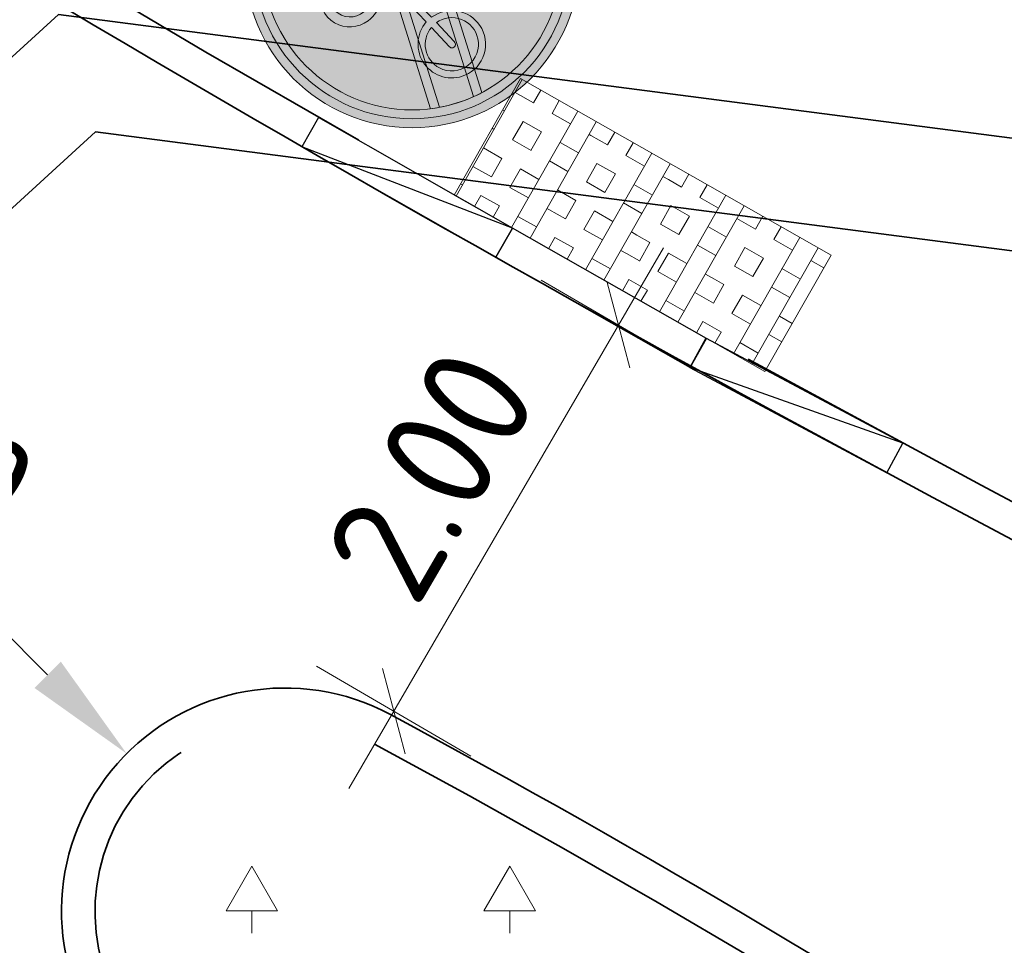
# Model space of a CAD drawing. Header units: metres. Extents: x 109063 to 109671, y 521086 to 521391.
# Tile 59 of 85: x 109308.76 to 109313.17, y 521256.46 to 521260.61. Entities that reach past the tile are written whole.
import ezdxf
from ezdxf.lldxf.tags import DXFTag

# ---------------------------------------------------------------- set-up
doc = ezdxf.new("R2010")
doc.units = ezdxf.units.M
doc.header["$PDMODE"] = 2
doc.linetypes.add('VH-TROTTOIRBAND-SO', pattern=[15, 5, -2, 2, -2, 2, -2])
for name, color, linetype, lineweight in [('N-WE-GR-BEPLANTING_NATUUR_BOS-A-200', 92, 'Continuous', 18), ('N-WE-OV-KABEL_GROEP2-G', 20, 'OV-KABEL-SO', 35), ('N-WE-OV-KABEL_GROEP3-G', 130, 'OV-KABEL-SO', 35), ('N-WE-VH-GRASBETONTEGELS-A-200', 253, 'Continuous', 18), ('N-WE-VH-KANTOPSLUITING_TROTTOIRBAND_130X150-G', 210, 'VH-TROTTOIRBAND-SO', 35), ('N-WE-VH-KANTOPSLUITING_TROTTOIRBAND_VB_130 150X250_PARKEERBAND-S', 210, 'Continuous', 25), ('N-WE-VH-KANTVERHARDING_WEG-G', 4, 'Continuous', 35), ('N-WE-VH-VERHARDING-G', 7, 'Continuous', 35), ('N-WE-VW-VERKEERSTEKEN-S-200', 7, 'Continuous', 25), ('X-XX-AL-M', 7, 'Continuous', 18)]:
    doc.layers.add(name, color=color, linetype=linetype, lineweight=lineweight)
doc.layers.get('0').freeze()
doc.styles.add('NLCS-ISO-M200-T25', font='NLCS-ISO.ttf', dxfattribs={"height": 0.5})
doc.styles.get("Standard").update_dxf_attribs({"font": 'isocpeur.ttf'})
tags = doc.linetypes.add('OV-KABEL-SO', pattern='A,4,-1,[103,NLCS.SHX,S=0.75,R=0,X=0,Y=0],-1,4,-1.5,["0V",Standard,S=1,R=0,X=0,Y=-0.5],-3', length=14.5).pattern_tags.tags
tags[18] = DXFTag(74, 10)
doc.dimstyles.new('NLCS-M200-T25-PIJL_L2_H2', dxfattribs={"dimscale": 0.2, "dimtxt": 2.5, "dimasz": 2.5, "dimexe": 2, "dimexo": 2, "dimgap": 0.7, "dimtad": 1, "dimzin": 0, "dimdsep": 46, "dimtxsty": 'NLCS-ISO-M200-T25', "dimcen": 0, "dimdle": 2, "dimclrd": 256, "dimclre": 256, "dimclrt": 256, "dimazin": 0, "dimtfac": 1, "dimtdec": 3, "dimtofl": 0, "dimtmove": 0, "dimatfit": 3, "dimfxl": 2, "dimfxlon": 1, "dimtfillclr": 256, "dimtolj": 1, "dimtzin": 0, "dimlwd": -1, "dimlwe": -1, "dimarcsym": 0})
doc.dimstyles.new('NLCS-M200-T25-SCHRAP_L2_H2', dxfattribs={"dimscale": 0.2, "dimtxt": 2.5, "dimasz": 1.4, "dimexe": 2, "dimexo": 2, "dimgap": 0.7, "dimtad": 1, "dimzin": 0, "dimdsep": 46, "dimtxsty": 'NLCS-ISO-M200-T25', "dimblk": 'OBLIQUE', "dimcen": 0, "dimdle": 2, "dimclrd": 256, "dimclre": 256, "dimclrt": 256, "dimazin": 0, "dimtfac": 1, "dimtdec": 3, "dimtofl": 0, "dimtmove": 0, "dimatfit": 3, "dimldrblk": 'OBLIQUE', "dimfxl": 2, "dimfxlon": 1, "dimtfillclr": 256, "dimtolj": 1, "dimtzin": 0, "dimlwd": -1, "dimlwe": -1, "dimarcsym": 0})
pattern_1 = [(90, (0, 0), (-0.3809999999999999, 2.332952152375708e-17), []), (90, (0.09524999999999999, 0), (-0.3809999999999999, 2.332952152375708e-17), []), (0, (0, 0), (0, 0.3809999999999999), [-0.09524999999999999, 0.09524999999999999]), (0, (0, 0.09524999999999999), (0, 0.3809999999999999), [-0.09524999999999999, 0.09524999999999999]), (0, (0, 0.1905), (0, 0.3809999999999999), [0.09524999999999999, -0.09524999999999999]), (0, (0, 0.28575), (0, 0.3809999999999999), [0.09524999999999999, -0.09524999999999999]), (90, (0.1905, 0), (-0.3809999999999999, 2.332952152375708e-17), [0.09524999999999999, -0.09524999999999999]), (90, (0.28575, 0), (-0.3809999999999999, 2.332952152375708e-17), [0.09524999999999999, -0.09524999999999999])]

# ---------------------------------------------------------------- blocks, each defined once
blk = doc.blocks.new('*D218')
at = {"layer": 'Defpoints', "color": 0, "transparency": 16777216}
for p in [(109309.2377074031, 521257.3229382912), (109309.9458083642, 521256.6168270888)]:
    blk.add_point(p, dxfattribs=at)
at = {"layer": 'X-XX-AL-M', "transparency": 16777216}
blk.add_line((109307.0921614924, 521259.4624552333), (109308.8836569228, 521257.6759938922), dxfattribs=at)
blk.add_solid([(109308.942499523, 521257.7350023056), (109308.8248143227, 521257.6169854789), (109309.2377074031, 521257.3229382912)], dxfattribs=at)
at = {"layer": 'X-XX-AL-M', "transparency": 16777216, "insert": (109308.0862673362, 521259.0219117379), "char_height": 0.5, "attachment_point": 5, "rotation": 315.08061357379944, "style": 'NLCS-ISO-M200-T25', "bg_fill": 3, "box_fill_scale": 1.1, "bg_fill_color": 256, "bg_fill_true_color": 13158600, "bg_fill_transparency": 0}
blk.add_mtext('\\A1;R=1.00', dxfattribs=at)
blk = doc.blocks.new('N-SVH-VB_150X170')
at = {"layer": 'N-WE-VH-KANTOPSLUITING_TROTTOIRBAND_VB_130 150X250_PARKEERBAND-S'}
blk.add_lwpolyline([(0.5, 0.1500000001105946), (-0.5, 0.1499999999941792), (-0.4999999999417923, 2.91038304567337e-11), (0.4999999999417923, 1.164153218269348e-10)], close=True, dxfattribs=at)
blk = doc.blocks.new('*U362')
at = {"layer": 'N-WE-VH-GRASBETONTEGELS-A-200', "true_color": 0x66cc00}
h = blk.add_hatch(dxfattribs=at)
h.set_pattern_fill('BOX', color=72, scale=0.015)
h.set_pattern_definition(pattern_1)
h.paths.add_polyline_path([(-0.8999999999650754, -0.1499999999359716), (-1.300000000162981, -0.1499999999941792), (-1.299999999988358, -0.7499999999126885), (-0.8999999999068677, -0.7499999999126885)])
h = blk.add_hatch(dxfattribs=at)
h.set_pattern_fill('BOX', color=72, scale=0.015)
h.set_pattern_definition(pattern_1)
h.paths.add_polyline_path([(-0.4999999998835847, -0.1499999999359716), (-0.9000000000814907, -0.1499999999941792), (-0.8999999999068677, -0.7499999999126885), (-0.499999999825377, -0.7499999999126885)])
h = blk.add_hatch(dxfattribs=at)
h.set_pattern_fill('BOX', color=72, scale=0.015)
h.set_pattern_definition(pattern_1)
h.paths.add_polyline_path([(-0.09999999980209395, -0.1499999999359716), (-0.5, -0.1499999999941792), (-0.499999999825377, -0.7499999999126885), (-0.09999999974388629, -0.7499999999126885)])
h = blk.add_hatch(dxfattribs=at)
h.set_pattern_fill('BOX', color=72, scale=0.015)
h.set_pattern_definition(pattern_1)
h.paths.add_polyline_path([(0.3000000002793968, -0.1499999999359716), (-0.09999999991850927, -0.1499999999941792), (-0.09999999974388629, -0.7499999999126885), (0.3000000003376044, -0.7499999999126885)])
at = {"layer": 'N-WE-VH-VERHARDING-G', "lineweight": 18}
blk.add_lwpolyline([(-1.300000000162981, -0.7499999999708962), (0.3000000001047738, -0.7500000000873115), (0.3000000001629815, -0.1500000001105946), (-1.300000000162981, -0.1499999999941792)], close=True, dxfattribs=at)
at = {"layer": 'N-WE-VH-KANTOPSLUITING_TROTTOIRBAND_VB_130 150X250_PARKEERBAND-S'}
blk.add_blockref('N-SVH-VB_150X170', (-0.5, -0.1499999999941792), dxfattribs=at)
blk = doc.blocks.new('*U276')
blk.add_lwpolyline([(-1, -0.1500000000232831), (0, -0.1500000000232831), (0, 0), (-1, 0)], close=True)
blk.add_lwpolyline([(-1, -0.1500000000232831), (0, 0)])
blk = doc.blocks.new('_Oblique')
at = {"color": 0, "linetype": 'ByBlock', "lineweight": -2}
blk.add_line((-0.5, -0.5), (0.5, 0.5), dxfattribs=at)
blk = doc.blocks.new('*D298')
at = {"layer": 'Defpoints', "color": 0, "transparency": 16777216}
for p in [(109311.439837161, 521259.24178963), (109312.1780286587, 521258.8120917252), (109311.17186811, 521257.0835769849)]:
    blk.add_point(p, dxfattribs=at)
at = {"layer": 'X-XX-AL-M', "transparency": 16777216}
for p, q in [((109310.2324475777, 521257.1675772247), (109311.6410661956, 521259.5874872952)), ((109311.7855348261, 521259.0405605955), (109311.0941394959, 521259.4430186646)), ((109310.7793742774, 521257.3120458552), (109310.0879789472, 521257.7145039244))]:
    blk.add_line(p, q, dxfattribs=at)
at = {"layer": 'X-XX-AL-M', "transparency": 16777216, "xscale": 0.28, "yscale": 0.28, "zscale": 0.28}
for p, rotation in [((109311.439837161, 521259.24178963), 59.79651026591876), ((109310.4336766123, 521257.5132748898), 239.7965102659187)]:
    blk.add_blockref('_Oblique', p, dxfattribs=dict(at, rotation=rotation))
at = {"layer": 'X-XX-AL-M', "transparency": 16777216, "insert": (109310.6003284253, 521258.574807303), "char_height": 0.5, "attachment_point": 5, "rotation": 59.79651026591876, "style": 'NLCS-ISO-M200-T25'}
blk.add_mtext('\\A1;2.00', dxfattribs=at)
blk = doc.blocks.new('N-SVW-VERKEERSTEKEN_BORD_G12B-SO')
at = {"true_color": 0x007dc8}
h = blk.add_hatch(color=152, dxfattribs=at)
h.dxf.hatch_style = 1
h.paths.add_polyline_path([(3.356918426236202, 1.154815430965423), (3.546040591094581, 1.219875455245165, 0.5778775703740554), (-2.833352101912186, 2.456545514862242), (-2.682239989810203, 2.325529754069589, -0.5778775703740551)])
at = {"true_color": 0xffffff}
h = blk.add_hatch(color=7, dxfattribs=at)
h.dxf.hatch_style = 1
h.paths.add_polyline_path([(-2.682239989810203, 2.325529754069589), (-2.531127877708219, 2.194513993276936, -0.5778775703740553), (3.167796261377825, 1.089755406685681), (3.356918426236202, 1.154815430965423, 0.5778775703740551)])
at = {"true_color": 0x007dc8}
h = blk.add_hatch(color=152, dxfattribs=at)
h.dxf.hatch_style = 1
h.paths.add_polyline_path([(-3.35, 0, 1), (3.35, 0, 1)])
h.paths.add_polyline_path([(-0.05489022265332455, 1.663209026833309), (-0.2368011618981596, 1.958814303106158, 0.2553060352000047), (-0.3137206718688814, 2.00082889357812), (-0.7132546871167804, 2.00082889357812), (-0.6119572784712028, 2.237174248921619, -0.3183027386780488), (-0.4769093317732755, 2.332838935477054), (-0.257439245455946, 2.332838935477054), (-0.257439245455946, 2.546676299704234), (-0.5331907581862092, 2.546676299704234, 0.3213273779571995), (-0.7639033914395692, 2.411628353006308), (-1.157804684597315, 1.528161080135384), (-1.287219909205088, 1.550646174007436), (-1.287219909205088, 1.719490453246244, 0.1068023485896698), (-1.664245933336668, 1.651943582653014), (-1.591112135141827, 1.494364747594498, 0.6710616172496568), (-1.655304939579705, 0.2490095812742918, 0.9483494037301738), (-0.9608425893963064, 1.449348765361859), (-0.8201619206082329, 1.775726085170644), (-0.2524832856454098, 0.8483395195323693, 0.2610761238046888), (-0.09990620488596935, 0.7628435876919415), (0.5247306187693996, 0.7628435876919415, 0.9315490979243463), (1.903419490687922, 0.8585082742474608, 0.9228273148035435), (0.5303633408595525, 0.9710711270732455), (0.00124606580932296, 0.9710710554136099, -0.2552017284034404), (-0.12239129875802, 1.038572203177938), (-0.223688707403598, 1.196151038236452), (-0.04952293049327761, 1.572598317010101, 0.2513456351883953)], flags=16)
h.paths.add_polyline_path([(-1.234402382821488, 1.333895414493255), (-1.443895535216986, 0.8789584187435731, 1), (-1.254757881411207, 0.7918627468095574), (-1.045264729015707, 1.24679974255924, -0.8633696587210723), (-1.520287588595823, 0.4252713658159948, -0.929508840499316)], flags=0)
h.paths.add_polyline_path([(0.5190978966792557, 2.00082889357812), (1.717722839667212, 2.00082889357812), (1.717722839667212, 1.719490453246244), (1.166219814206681, 1.719490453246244, 0.1366086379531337), (0.7054305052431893, 1.559138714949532, -0.4856487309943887), (0.5866447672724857, 1.584396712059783), (0.4433471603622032, 1.890461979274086, -0.5265277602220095)], flags=16)
h.paths.add_polyline_path([(-0.5556418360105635, 0.04230770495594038), (-0.3305959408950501, 0.04254207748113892), (-0.3305959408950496, -0.1149909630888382), (-0.5275580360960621, -0.1149909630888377, 0.3458606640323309), (-0.6513101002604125, -0.1901433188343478), (-0.7413954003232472, -0.4301486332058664), (0.564113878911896, -0.4301486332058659), (0.6372934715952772, -0.2725697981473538), (0.4122135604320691, -0.2725697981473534, -1), (0.4122135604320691, -0.1149909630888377), (0.9917886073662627, -0.1149909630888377), (0.9917886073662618, -0.2725697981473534), (0.8060919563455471, -0.2725697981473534), (0.6823094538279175, -0.5482984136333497), (0.8904911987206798, -0.9534422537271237, -0.3180092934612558), (1.737378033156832, -1.177270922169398, -0.4761740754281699), (1.514794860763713, -2.321085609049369, -0.5293484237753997), (0.4009481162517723, -1.735657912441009), (0.04077446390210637, -1.735657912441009), (-0.8539353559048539, -0.7452605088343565), (-0.9327247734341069, -0.975973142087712, -0.427470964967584), (-0.5950982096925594, -2.017348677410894, -0.4733002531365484), (-1.738981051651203, -2.240034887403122, -0.7942654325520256), (-1.079015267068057, -0.9196917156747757), (-0.8089193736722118, -0.148787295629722, -0.3343475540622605)], flags=16)
h.paths.add_polyline_path([(1.689078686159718, 0.8832194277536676, -0.929508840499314), (0.7441778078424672, 0.7628435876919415), (1.245032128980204, 0.7628435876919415, 1), (1.245032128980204, 0.9710711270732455), (0.7441778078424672, 0.9710711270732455, -0.8633696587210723)], flags=0)
h.paths.add_polyline_path([(-0.7864113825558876, -0.5820489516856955), (0.4909800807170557, -0.5820489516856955), (0.06330535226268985, -1.527430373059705)], flags=0)
h.paths.add_polyline_path([(-1.135296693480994, -1.07727055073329), (-1.332258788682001, -1.634360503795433, 1.053204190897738), (-1.180312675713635, -1.679376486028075), (-0.9889833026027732, -1.12791925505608, -0.5422541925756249), (-0.8795759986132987, -2.11751120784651, -0.6326380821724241), (-1.855575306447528, -1.6568455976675, -0.4799026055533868)], flags=0)
h.paths.add_polyline_path([(0.5979102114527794, -0.7283623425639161), (0.7498105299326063, -1.020989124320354, 0.2341669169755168), (0.4009481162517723, -1.578079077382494), (0.2096187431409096, -1.578079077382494)], flags=0)
h.paths.add_polyline_path([(0.8229901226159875, -1.167302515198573), (1.036804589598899, -1.578079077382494), (0.564113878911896, -1.578079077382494, -0.2160576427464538)], flags=0)
h.paths.add_polyline_path([(0.9636707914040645, -1.094122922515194, -0.5642606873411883), (1.744430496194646, -1.74783627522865, -0.3964878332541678), (1.099204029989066, -2.250804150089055, -0.3501344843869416), (0.564113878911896, -1.735657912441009), (1.166219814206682, -1.735657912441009, 0.5661508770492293), (1.233766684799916, -1.623095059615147)], flags=0)
at = {"true_color": 0xffffff}
h = blk.add_hatch(color=7, dxfattribs=at)
h.dxf.hatch_style = 1
edge = h.paths.add_edge_path()
edge.add_arc((-1.001421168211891e-12, -7.407408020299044e-13), 3.349999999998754, 214.5870660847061, 218.0470201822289, ccw=False)
edge.add_line((-2.757936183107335, -1.901654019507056), (1.910821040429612, 2.751592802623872))
edge.add_arc((-1.219024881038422e-13, -1.549871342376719e-13), 3.350000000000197, 51.7623170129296, 55.22227111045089, ccw=False)
edge.add_line((2.073399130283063, 2.631257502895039), (-2.638142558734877, -2.064631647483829))
at = {"true_color": 0x007dc8}
h = blk.add_hatch(color=152, dxfattribs=at)
h.dxf.hatch_style = 1
h.paths.add_polyline_path([(-2.682239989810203, 2.325529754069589), (-2.833352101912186, 2.456545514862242, 0.1804943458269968), (-3.75, 0, 0.4142135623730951), (0, -3.75), (0, -3.55, -0.4142135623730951), (-3.55, 0, -0.1804943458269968)])
at = {"true_color": 0xff0000}
h = blk.add_hatch(color=1, dxfattribs=at)
h.dxf.hatch_style = 1
edge = h.paths.add_edge_path()
edge.add_arc((3.597122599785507e-14, 3.597122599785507e-14), 3.349999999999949, 38.04702018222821, 51.762317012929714, ccw=False)
edge.add_line((2.638142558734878, 2.064631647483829), (-2.073399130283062, -2.631257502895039))
edge.add_arc((1.820765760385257e-14, 1.820765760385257e-14), 3.350000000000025, 218.0470201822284, 231.7623170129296, ccw=False)
edge.add_line((-2.638142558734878, -2.064631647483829), (2.073399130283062, 2.631257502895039))
at = {"true_color": 0xffffff}
h = blk.add_hatch(color=7, dxfattribs=at)
h.dxf.hatch_style = 1
h.paths.add_polyline_path([(-0.05489022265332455, 1.663209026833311), (-0.2368011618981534, 1.958814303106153, 0.2553060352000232), (-0.3137206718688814, 2.00082889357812), (-0.7132546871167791, 2.00082889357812), (-0.6119572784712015, 2.237174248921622, -0.3183027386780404), (-0.4769093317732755, 2.332838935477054), (-0.257439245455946, 2.332838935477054), (-0.257439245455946, 2.546676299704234), (-0.533190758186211, 2.546676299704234, 0.3213273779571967), (-0.763903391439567, 2.411628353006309), (-1.157804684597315, 1.528161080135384), (-1.287219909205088, 1.550646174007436), (-1.287219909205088, 1.719490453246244, 0.1068023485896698), (-1.664245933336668, 1.651943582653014), (-1.591112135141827, 1.494364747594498, 0.671061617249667), (-1.65530493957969, 0.2490095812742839, 0.9483494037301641), (-0.9608425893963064, 1.449348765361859), (-0.8201619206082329, 1.775726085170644), (-0.251806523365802, 0.8472428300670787, 0.2591533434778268), (-0.09990620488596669, 0.7628435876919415), (0.5247306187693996, 0.7628435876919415, 0.9315490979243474), (1.903419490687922, 0.8585082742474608, 0.9228273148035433), (0.5303633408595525, 0.9710711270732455), (0.001391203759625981, 0.9710711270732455, -0.2554646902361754), (-0.12239129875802, 1.038572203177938), (-0.2236887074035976, 1.196151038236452), (-0.04925750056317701, 1.573177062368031, 0.2495832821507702)])
h.paths.add_polyline_path([(-1.520287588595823, 0.4252713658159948, -0.9295088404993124), (-1.234402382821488, 1.333895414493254), (-1.443895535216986, 0.8789584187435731, 1), (-1.254757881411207, 0.7918627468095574), (-1.045264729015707, 1.24679974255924, -0.8633696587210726)], flags=16)
h.paths.add_polyline_path([(1.689078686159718, 0.8832194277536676, -0.9295088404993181), (0.7441778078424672, 0.7628435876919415), (1.245032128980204, 0.7628435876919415, 1), (1.245032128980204, 0.9710711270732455), (0.7441778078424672, 0.9710711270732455, -0.8633696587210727)], flags=16)
h = blk.add_hatch(color=7, dxfattribs=at)
h.dxf.hatch_style = 1
h.paths.add_polyline_path([(-3.35, 0, -0.1804943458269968), (-2.531127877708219, 2.194513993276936), (-2.682239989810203, 2.325529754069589, 0.1804943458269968), (-3.55, 0, 0.4142135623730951), (0, -3.55), (0, -3.35, -0.4142135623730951)])
h = blk.add_hatch(color=7, dxfattribs=at)
h.dxf.hatch_style = 1
edge = h.paths.add_edge_path()
edge.add_arc((-8.65085780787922e-13, -6.425970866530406e-13), 3.350000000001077, 34.58706608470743, 38.04702018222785)
edge.add_line((2.638142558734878, 2.064631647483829), (-2.073399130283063, -2.63125750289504))
edge.add_arc((6.246114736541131e-13, 8.633094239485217e-13), 3.350000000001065, 231.7623170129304, 235.2222711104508)
edge.add_line((-1.91082104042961, -2.751592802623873), (2.757936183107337, 1.901654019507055))
h = blk.add_hatch(color=7, dxfattribs=at)
h.dxf.hatch_style = 1
h.paths.add_polyline_path([(1.166219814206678, 1.719490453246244), (1.717722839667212, 1.719490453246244), (1.717722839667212, 2.00082889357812), (0.5190978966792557, 2.00082889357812, 0.572155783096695), (0.4481691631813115, 1.880162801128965), (0.5866447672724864, 1.584396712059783, 0.4363209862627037), (0.6951614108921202, 1.55191048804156, -0.1401265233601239)])
at = {"true_color": 0x007dc8}
h = blk.add_hatch(color=152, dxfattribs=at)
h.dxf.hatch_style = 1
h.paths.add_polyline_path([(-1.045264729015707, 1.24679974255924), (-1.254757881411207, 0.7918627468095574, -1), (-1.443895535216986, 0.8789584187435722), (-1.234402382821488, 1.333895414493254, 0.9295088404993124), (-1.520287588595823, 0.4252713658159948, 0.8633696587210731)])
h = blk.add_hatch(color=152, dxfattribs=at)
h.dxf.hatch_style = 1
h.paths.add_polyline_path([(0.7441778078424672, 0.9710711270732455), (1.245032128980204, 0.9710711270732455, -1), (1.245032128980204, 0.7628435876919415), (0.7441778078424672, 0.7628435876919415, 0.9295088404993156), (1.689078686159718, 0.8832194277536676, 0.8633696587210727)])
h = blk.add_hatch(color=152, dxfattribs=at)
h.dxf.hatch_style = 1
h.paths.add_polyline_path([(3.75, 0, 0.08302223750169), (3.546040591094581, 1.219875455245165), (3.356918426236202, 1.154815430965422, -0.08302223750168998), (3.55, 0, -0.4142135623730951), (0, -3.55), (0, -3.75, 0.4142135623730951)])
at = {"true_color": 0xffffff}
h = blk.add_hatch(color=7, dxfattribs=at)
h.dxf.hatch_style = 1
h.paths.add_polyline_path([(3.356918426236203, 1.154815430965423), (3.167796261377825, 1.08975540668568, -0.08302223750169), (3.35, 0, -0.4142135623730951), (0, -3.35), (0, -3.55, 0.4142135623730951), (3.55, 0, 0.08302223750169)])
h = blk.add_hatch(color=7, dxfattribs=at)
h.dxf.hatch_style = 1
h.paths.add_polyline_path([(0.6823094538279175, -0.5482984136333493), (0.8060919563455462, -0.2725697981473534), (0.9917886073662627, -0.2725697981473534), (0.9917886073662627, -0.1149909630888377), (0.4122135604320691, -0.1149909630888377, 1), (0.4122135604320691, -0.2725697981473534), (0.6372934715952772, -0.2725697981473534), (0.564113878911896, -0.4301486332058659), (-0.7413954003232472, -0.4301486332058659), (-0.6513101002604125, -0.1901433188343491, -0.3458606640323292), (-0.5275580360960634, -0.1149909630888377), (-0.3305959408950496, -0.1149909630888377), (-0.3305959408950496, 0.04254207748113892), (-0.5556418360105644, 0.04230770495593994, 0.3343475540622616), (-0.8089193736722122, -0.1487872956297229), (-1.079015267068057, -0.9196917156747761, 0.7942654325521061), (-1.738981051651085, -2.240034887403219, 0.4733002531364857), (-0.5950982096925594, -2.017348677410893, 0.427470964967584), (-0.9327247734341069, -0.9759731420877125), (-0.8539353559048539, -0.7452605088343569), (0.04077446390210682, -1.735657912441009), (0.4009481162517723, -1.735657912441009, 0.5293484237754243), (1.514794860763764, -2.321085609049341, 0.4761740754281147), (1.73737803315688, -1.177270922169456, 0.3180092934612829), (0.8904911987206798, -0.9534422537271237)])
h.paths.add_polyline_path([(-0.7864113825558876, -0.5820489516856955), (0.4909800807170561, -0.5820489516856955), (0.0633053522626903, -1.527430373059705)], flags=16)
h.paths.add_polyline_path([(-0.9889833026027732, -1.127919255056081, -0.5422541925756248), (-0.8795759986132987, -2.117511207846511, -0.6326380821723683), (-1.855575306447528, -1.656845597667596, -0.479902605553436), (-1.135296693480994, -1.07727055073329), (-1.332258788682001, -1.634360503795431, 1.053204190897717), (-1.180312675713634, -1.679376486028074)], flags=16)
h.paths.add_polyline_path([(0.5979102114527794, -0.7283623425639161), (0.7498105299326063, -1.020989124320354, 0.2341669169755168), (0.4009481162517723, -1.578079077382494), (0.2096187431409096, -1.578079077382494)], flags=16)
h.paths.add_polyline_path([(0.8229901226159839, -1.167302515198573), (1.036804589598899, -1.578079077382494), (0.564113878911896, -1.578079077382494, -0.2160576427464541)], flags=16)
h.paths.add_polyline_path([(0.564113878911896, -1.735657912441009), (1.166219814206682, -1.735657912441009, 0.566150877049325), (1.233766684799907, -1.623095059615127), (0.9636707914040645, -1.094122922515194, -0.5642606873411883), (1.744430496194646, -1.74783627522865, -0.3964878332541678), (1.099204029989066, -2.250804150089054, -0.3501344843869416)], flags=16)
at = {"true_color": 0x007dc8}
h = blk.add_hatch(color=152, dxfattribs=at)
h.dxf.hatch_style = 1
h.paths.add_polyline_path([(-0.7864113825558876, -0.5820489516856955), (0.06330535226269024, -1.527430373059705), (0.4909800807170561, -0.5820489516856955)])
h = blk.add_hatch(color=152, dxfattribs=at)
h.dxf.hatch_style = 1
h.paths.add_polyline_path([(0.2096187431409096, -1.578079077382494), (0.4009481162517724, -1.578079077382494, -0.2341669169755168), (0.7498105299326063, -1.020989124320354), (0.5979102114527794, -0.7283623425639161)])
h = blk.add_hatch(color=152, dxfattribs=at)
h.dxf.hatch_style = 1
h.paths.add_polyline_path([(-1.332258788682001, -1.634360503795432), (-1.135296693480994, -1.07727055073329, 0.4799026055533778), (-1.855575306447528, -1.656845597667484, 0.6326380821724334), (-0.8795759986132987, -2.117511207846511, 0.5422541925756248), (-0.9889833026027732, -1.12791925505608), (-1.180312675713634, -1.679376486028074, -1.053204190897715)])
h = blk.add_hatch(color=152, dxfattribs=at)
h.dxf.hatch_style = 1
h.paths.add_polyline_path([(1.744430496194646, -1.74783627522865, 0.5642606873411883), (0.9636707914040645, -1.094122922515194), (1.233766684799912, -1.623095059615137, -0.5661508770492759), (1.166219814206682, -1.735657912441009), (0.5641138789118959, -1.735657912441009, 0.3501344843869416), (1.099204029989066, -2.250804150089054, 0.3964878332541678)])
h = blk.add_hatch(color=152, dxfattribs=at)
h.dxf.hatch_style = 1
h.paths.add_polyline_path([(1.036804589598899, -1.578079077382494), (0.8229901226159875, -1.167302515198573, 0.2160576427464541), (0.5641138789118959, -1.578079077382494)])
at = {"color": 7, "lineweight": 0, "true_color": 0xffffff}
for points in [[(-2.638142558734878, -2.064631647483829, -0.01509804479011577), (-2.757936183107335, -1.901654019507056), (1.910821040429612, 2.751592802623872, -0.01509804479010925), (2.073399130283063, 2.631257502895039)], [(0.5303633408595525, 0.9710711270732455, -0.9228273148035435), (1.903419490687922, 0.8585082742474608, -0.931549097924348), (0.5247306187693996, 0.7628435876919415), (-0.09990620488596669, 0.7628435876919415, -0.2591533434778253), (-0.251806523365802, 0.847242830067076), (-0.8201619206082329, 1.775726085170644), (-0.9608425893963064, 1.449348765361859, -0.9483494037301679), (-1.655304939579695, 0.2490095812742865, -0.6710616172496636), (-1.591112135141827, 1.494364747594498), (-1.664245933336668, 1.651943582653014, -0.1068023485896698), (-1.287219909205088, 1.719490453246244), (-1.287219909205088, 1.550646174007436), (-1.157804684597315, 1.528161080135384), (-0.7639033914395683, 2.411628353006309, -0.3213273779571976), (-0.5331907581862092, 2.546676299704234), (-0.257439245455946, 2.546676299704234), (-0.257439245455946, 2.332838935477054), (-0.4769093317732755, 2.332838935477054, 0.3183027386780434), (-0.6119572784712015, 2.237174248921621), (-0.7132546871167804, 2.00082889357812), (-0.3137206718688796, 2.00082889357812, -0.2655979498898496), (-0.2349541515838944, 1.955812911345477), (-0.05489022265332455, 1.663209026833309, -0.2495832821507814), (-0.04925750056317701, 1.573177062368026), (-0.2236887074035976, 1.196151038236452), (-0.12239129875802, 1.038572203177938, 0.2554646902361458), (0.001391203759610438, 0.9710711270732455)], [(2.757936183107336, 1.901654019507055, 0.01509804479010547), (2.638142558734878, 2.064631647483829), (-2.073399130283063, -2.63125750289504, 0.01509804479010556), (-1.91082104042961, -2.751592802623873)], [(1.717722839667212, 2.00082889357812), (0.5190978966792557, 2.00082889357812, 0.5265277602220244), (0.443347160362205, 1.890461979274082), (0.5866447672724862, 1.584396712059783, 0.4856487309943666), (0.7054305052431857, 1.559138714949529, -0.1366086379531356), (1.166219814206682, 1.719490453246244), (1.717722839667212, 1.719490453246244)], [(-1.045264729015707, 1.24679974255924, -0.8633696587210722), (-1.520287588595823, 0.4252713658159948, -0.9295088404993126), (-1.234402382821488, 1.333895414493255), (-1.443895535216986, 0.8789584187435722, 0.9999999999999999), (-1.254757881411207, 0.7918627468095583)], [(0.7441778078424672, 0.9710711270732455, -0.8633696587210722), (1.689078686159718, 0.8832194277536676, -0.9295088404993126), (0.7441778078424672, 0.7628435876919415), (1.245032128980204, 0.7628435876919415, 0.9999999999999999), (1.245032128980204, 0.9710711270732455)], [(0.6823094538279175, -0.5482984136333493), (0.8060919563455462, -0.2725697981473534), (0.9917886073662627, -0.2725697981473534), (0.9917886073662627, -0.1149909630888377), (0.4122135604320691, -0.1149909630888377, 0.9999999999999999), (0.4122135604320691, -0.2725697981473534), (0.6372934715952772, -0.2725697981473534), (0.564113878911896, -0.4301486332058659), (-0.7413954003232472, -0.4301486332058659), (-0.6513101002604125, -0.1901433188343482, -0.3458606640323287), (-0.5275580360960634, -0.1149909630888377), (-0.3305959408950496, -0.1149909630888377), (-0.3305959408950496, 0.04254207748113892), (-0.5556418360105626, 0.04230770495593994, 0.3343475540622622), (-0.8089193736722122, -0.1487872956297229), (-1.079015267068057, -0.9196917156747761, 0.7942654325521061), (-1.738981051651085, -2.240034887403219, 0.4733002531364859), (-0.5950982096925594, -2.017348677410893, 0.4274709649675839), (-0.9327247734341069, -0.9759731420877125), (-0.8539353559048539, -0.7452605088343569), (0.04077446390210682, -1.735657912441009), (0.4009481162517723, -1.735657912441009, 0.5293484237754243), (1.514794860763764, -2.321085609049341, 0.4761740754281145), (1.73737803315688, -1.177270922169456, 0.3180092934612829), (0.8904911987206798, -0.9534422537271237)], [(0.5979102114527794, -0.7283623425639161), (0.2096187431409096, -1.578079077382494), (0.4009481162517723, -1.578079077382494, -0.2341669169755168), (0.7498105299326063, -1.020989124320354)], [(-0.9889833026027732, -1.12791925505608, -0.5422541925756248), (-0.8795759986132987, -2.117511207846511, -0.6326380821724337), (-1.855575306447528, -1.656845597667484, -0.479902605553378), (-1.135296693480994, -1.07727055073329), (-1.332258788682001, -1.634360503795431, 1.053204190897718), (-1.180312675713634, -1.679376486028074)], [(0.9636707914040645, -1.094122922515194, -0.5642606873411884), (1.744430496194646, -1.74783627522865, -0.3964878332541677), (1.099204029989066, -2.250804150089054, -0.3501344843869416), (0.564113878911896, -1.735657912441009), (1.166219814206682, -1.735657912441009, 0.5661508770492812), (1.233766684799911, -1.623095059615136)], [(1.036804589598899, -1.578079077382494), (0.8229901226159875, -1.167302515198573, 0.2160576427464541), (0.564113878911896, -1.578079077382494)]]:
    blk.add_lwpolyline(points, format="xyb", close=True, dxfattribs=at)
at = {"color": 1, "lineweight": 0, "true_color": 0xff0000}
blk.add_lwpolyline([(2.073399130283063, 2.631257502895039, -0.05991581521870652), (2.638142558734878, 2.064631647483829), (-2.073399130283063, -2.631257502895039, -0.05991581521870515), (-2.638142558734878, -2.064631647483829)], format="xyb", close=True, dxfattribs=at)
at = {"color": 7, "lineweight": 0, "true_color": 0xffffff}
blk.add_lwpolyline([(0.4909800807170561, -0.5820489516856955), (-0.7864113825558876, -0.5820489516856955), (0.0633053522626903, -1.527430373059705)], close=True, dxfattribs=at)
at = {"color": 152, "lineweight": 0, "true_color": 0x007dc8}
blk.add_circle((0, 0), 3.75, dxfattribs=at)
at = {"color": 7, "lineweight": 0, "true_color": 0xffffff}
for radius in [3.55, 3.35]:
    blk.add_circle((0, 0), radius, dxfattribs=at)

msp = doc.modelspace()

# ---------------------------------------------------------------- hatches: boundary and pattern name
at = {"layer": 'N-WE-GR-BEPLANTING_NATUUR_BOS-A-200'}
h = msp.add_hatch(dxfattribs=at)
h.set_pattern_fill('AGR-BOS-SO', color=256, scale=0.2, pattern_type=2)
h.set_pattern_definition([(0, (109286.0104414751, 521173.618035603), (0.57735, 1), [0.23094, -0.9237600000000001]), (240, (109286.1259114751, 521173.818035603), (0.5773504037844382, -0.9999997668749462), [0.23094, -0.9237600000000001]), (300.0000000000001, (109286.1259114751, 521173.818035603), (1.154700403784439, 2.331250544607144e-07), [0.23094, -0.9237600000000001]), (270, (109286.1259114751, 521173.618035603), (0.5773499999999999, -1), [0.1, -1.9])])
edge = h.paths.add_edge_path()
edge.add_arc((109290.2131133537, 521219.8802210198), 42.55080907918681, 51.35353556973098, 61.75798262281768, ccw=False)
edge.add_arc((109315.9435612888, 521252.0586410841), 1.349999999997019, -6.944977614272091, 51.353535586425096, ccw=False)
edge.add_line((109317.2836559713, 521251.8954043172), (109317.0699234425, 521250.1407639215))
edge.add_arc((109315.72982876, 521250.3040006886), 1.349999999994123, 222.9344472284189, 353.05502238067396, ccw=False)
edge.add_arc((109363.0320980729, 521294.3130080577), 65.95880289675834, 215.3782787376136, 222.9344472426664, ccw=False)
edge.add_arc((109309.9458083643, 521256.6168270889), 0.8499999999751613, 61.757982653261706, 215.3782786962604, ccw=False)

# ---------------------------------------------------------------- linework, layer by layer
at = {"layer": 'N-WE-VH-KANTOPSLUITING_TROTTOIRBAND_130X150-G', "flags": 128}
for points in [[(109272.9239065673, 521306.585222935), (109272.2648200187, 521305.2210079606, 0.3370248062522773), (109275.8377969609, 521287.602340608), (109289.3253094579, 521275.7591156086, 0.00468248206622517), (109295.5501931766, 521270.3957372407, 0.05312290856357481), (109313.0637352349, 521258.5248011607), (109314.539061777, 521257.7387609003, 0.4916679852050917), (109318.6061983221, 521259.6966250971, -0.008575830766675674), (109319.1271636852, 521261.9688324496, -0.02992506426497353), (109322.7955936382, 521274.7300658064), (109326.7291630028, 521286.2611873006)], [(109318.2303571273, 521217.9510496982, -0.02099280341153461), (109316.960856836, 521227.110152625, 0.1908416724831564), (109300.2319442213, 521259.7942704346), (109295.3088790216, 521264.1171556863, 0.08202020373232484), (109288.4342366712, 521268.3976011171, 0.08202020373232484)]]:
    msp.add_lwpolyline(points, format="xyb", dxfattribs=at)
msp.add_lwpolyline([(109310.3480257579, 521257.365640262, -0.04542917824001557), (109316.7866540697, 521253.1130103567, -0.2600076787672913), (109317.2836559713, 521251.8954043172), (109317.0699234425, 521250.1407639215, -0.6378101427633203), (109314.7414485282, 521249.3844331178, -0.03298195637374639), (109309.252763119, 521256.1247007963, -0.7927344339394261)], format="xyb", close=True, dxfattribs=at)
at = {"layer": 'N-WE-VH-KANTVERHARDING_WEG-G', "flags": 128}
for points in [[(109272.7958048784, 521306.6648850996), (109272.1297566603, 521305.2862604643, 0.3370248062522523), (109275.7388242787, 521287.4896267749), (109289.2263367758, 521275.6464017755, 0.004682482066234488), (109295.453351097, 521270.2811876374, 0.05312290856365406), (109312.9932029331, 521258.3924184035), (109314.4701148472, 521257.6055334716, 0.4918587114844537), (109318.7529580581, 521259.6656157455, -0.008582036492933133), (109319.2731778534, 521261.9344420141, -0.02993072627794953), (109322.9372942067, 521274.6808557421), (109327.0174287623, 521286.6416279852)], [(109318.5783239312, 521216.8955214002, -0.02332023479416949), (109317.1101672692, 521227.1245190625, 0.1908416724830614), (109300.3309169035, 521259.9069842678), (109295.4078517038, 521264.2298695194, 0.1834396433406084), (109278.7845519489, 521270.4439037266, 0.002535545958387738), (109278.3518483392, 521270.4394964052, 0.09146385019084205), (109269.4579869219, 521268.6581259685, 0.0262127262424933), (109260.2303279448, 521264.3980618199)]]:
    msp.add_lwpolyline(points, format="xyb", dxfattribs=at)
msp.add_lwpolyline([(109310.4190052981, 521257.4977837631, -0.04542917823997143), (109316.8803310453, 521253.230162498, -0.2600076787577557), (109317.4325553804, 521251.8772668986), (109317.2188228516, 521250.122626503, -0.637810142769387), (109314.6316285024, 521249.2822589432, -0.03298195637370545), (109309.1304610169, 521256.0378549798, -0.7927344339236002)], format="xyb", close=True, dxfattribs=at)

# ---------------------------------------------------------------- block references
at = {"layer": 'N-WE-VH-KANTOPSLUITING_TROTTOIRBAND_VB_130 150X250_PARKEERBAND-S'}
for name, p, rotation in [('*U362', (109310.8907882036, 521259.5455849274), 150.3756573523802), ('*U276', (109310.0220820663, 521260.0407944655), 150.3145217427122), ('*U276', (109311.7599582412, 521259.0513145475), 151.9043735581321)]:
    msp.add_blockref(name, p, dxfattribs=dict(at, rotation=rotation))

# ---------------------------------------------------------------- dimensions: what is measured, and where the dimension line sits
at = {"layer": 'X-XX-AL-M'}
dim = msp.add_linear_dim(base=(109311.439837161, 521259.24178963), p1=(109311.17186811, 521257.0835769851), p2=(109312.1780286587, 521258.8120917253), angle=59.7965102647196, dimstyle='NLCS-M200-T25-SCHRAP_L2_H2', dxfattribs=at)
dim.commit()
dim.dimension.update_dxf_attribs({"geometry": '*D298', "text_midpoint": (109310.9373836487, 521258.3786089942), "dimtype": 161})

# ---------------------------------------------------------------- next in the draw order: dimensions: what is measured, and where the dimension line sits
dim = msp.add_radius_dim(center=(109309.9458083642, 521256.6168270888), mpoint=(109309.2377074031, 521257.3229382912), dimstyle='NLCS-M200-T25-PIJL_L2_H2', override={"dimpost": 'R=<>', "dimtfill": 1}, dxfattribs=at)
dim.commit()
dim.dimension.update_dxf_attribs({"geometry": '*D218', "text_midpoint": (109308.0862673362, 521259.0219117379)})

# ---------------------------------------------------------------- next in the draw order: linework, layer by layer
at = {"layer": 'N-WE-OV-KABEL_GROEP2-G', "flags": 128}
msp.add_lwpolyline([(109330.2225386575, 521257.7324209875), (109330.0718593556, 521258.403382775), (109327.1910852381, 521257.7564412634), (109309.0982512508, 521260.1073727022), (109303.1154784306, 521254.6449823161), (109306.5244089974, 521250.3090042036), (109309.2567133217, 521246.1594548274), (109311.9330351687, 521240.4746713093), (109314.190054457, 521233.7966885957), (109315.4207510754, 521227.1809417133), (109316.5253986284, 521219.0041186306), (109318.1749168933, 521210.4444939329), (109320.024051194, 521203.1258162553), (109321.8525552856, 521197.0801988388), (109323.1638715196, 521193.1564857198), (109312.6909666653, 521188.684437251), (109332.8375314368, 521154.4316687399), (109333.9323375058, 521152.0613363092), (109358.1818402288, 521127.2085045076), (109367.3039655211, 521138.9523040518)], dxfattribs=at)
at = {"layer": 'N-WE-OV-KABEL_GROEP3-G', "flags": 128}
msp.add_lwpolyline([(109330.4528896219, 521257.7841513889), (109330.1923178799, 521258.942887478), (109327.1678141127, 521258.2636682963), (109308.9325203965, 521260.6331105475), (109302.7783485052, 521255.014229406), (109294.2036840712, 521262.8585178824), (109290.1440170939, 521265.7156762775), (109285.6644961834, 521267.6138018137), (109281.4633255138, 521268.4796679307), (109277.0250256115, 521268.557871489), (109268.4289671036, 521266.2950427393), (109258.7412737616, 521261.9771675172), (109255.8111394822, 521267.9190283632), (109233.1594822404, 521256.2840972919), (109139.4577423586, 521207.2678665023)], dxfattribs=at)

# ---------------------------------------------------------------- next in the draw order: block references
at = {"layer": 'N-WE-VW-VERKEERSTEKEN-S-200', "xscale": 0.2, "yscale": 0.2, "zscale": 0.2, "rotation": 62.53113538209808}
msp.add_blockref('N-SVW-VERKEERSTEKEN_BORD_G12B-SO', (109310.5154416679, 521260.875598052), dxfattribs=at)

doc.saveas('drawing.dxf')
